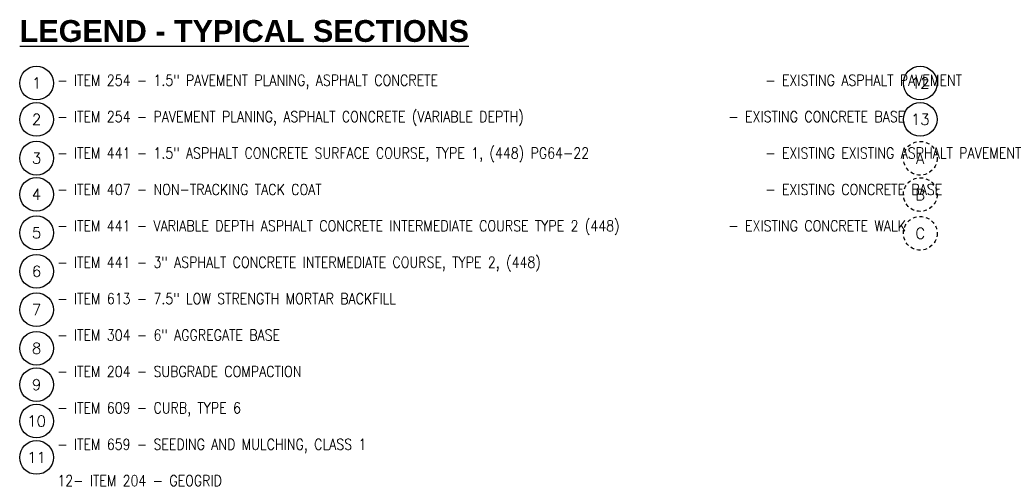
# Model space of a CAD drawing. Header units: feet. Extents: x 1490463 to 2981251, y 656138 to 1312330.
# Tile 5 of 13: x 1490645 to 1490679, y 656138 to 656154. Entities that reach past the tile are written whole.
import ezdxf
from ezdxf.enums import TextEntityAlignment as Align

# ---------------------------------------------------------------- set-up
doc = ezdxf.new("R2010")
doc.units = ezdxf.units.FT
doc.header["$MEASUREMENT"] = 0
doc.linetypes.add('DASHED', pattern=[0.75, 0.5, -0.25])
doc.layers.add('P-LABEL', color=7, linetype='Continuous')
doc.styles.add('C1', font='simplex.shx')
doc.styles.add('SOLID', font='arialbd.ttf')

msp = doc.modelspace()

# ---------------------------------------------------------------- linework, layer by layer
at = {"layer": 'P-LABEL'}
for centre in [(1490645.948, 656151.896), (1490645.948, 656150.649), (1490645.948, 656149.319), (1490645.948, 656148.076), (1490645.948, 656146.754), (1490645.948, 656145.434), (1490645.948, 656144.113), (1490645.948, 656142.789), (1490645.948, 656141.539), (1490645.948, 656140.289), (1490645.948, 656139.039)]:
    msp.add_circle(centre, 0.579, dxfattribs=at)
at = {"layer": 'P-LABEL', "ltscale": 0.25}
for centre in [(1490676.287, 656151.896), (1490676.287, 656150.65)]:
    msp.add_circle(centre, 0.579, dxfattribs=at)
at = {"layer": 'P-LABEL', "linetype": 'DASHED', "ltscale": 0.25}
for centre in [(1490676.287, 656149.316), (1490676.287, 656148.069), (1490676.287, 656146.739)]:
    msp.add_circle(centre, 0.579, dxfattribs=at)

# ---------------------------------------------------------------- texts
at = {"layer": 'P-LABEL', "style": 'C1'}
for s, p in [('1', (1490645.948, 656151.896)), ('12', (1490676.287, 656151.896)), ('2', (1490645.948, 656150.649)), ('13', (1490676.287, 656150.65)), ('3', (1490645.948, 656149.319)), ('A', (1490676.287, 656149.316)), ('4', (1490645.948, 656148.076)), ('B', (1490676.287, 656148.069)), ('5', (1490645.948, 656146.754)), ('C', (1490676.287, 656146.739)), ('6', (1490645.948, 656145.434)), ('7', (1490645.948, 656144.113)), ('8', (1490645.948, 656142.789)), ('9', (1490645.948, 656141.539)), ('10', (1490645.948, 656140.289)), ('11', (1490645.948, 656139.039))]:
    msp.add_text(s, height=0.375, dxfattribs=at).set_placement(p, align=Align.MIDDLE_CENTER)
at = {"layer": 'P-LABEL', "insert": (1490645.369, 656154.062), "char_height": 0.75, "attachment_point": 1, "style": 'SOLID'}
msp.add_mtext_dynamic_manual_height_columns('{\\LLEGEND - TYPICAL SECTIONS }', width=56.0018, gutter_width=10, heights=[0], dxfattribs=at)
at = {"layer": 'P-LABEL', "insert": (1490646.652, 656152.182), "char_height": 0.375, "width": 47.32931, "attachment_point": 1, "style": 'C1'}
msp.add_mtext('\\pxi-3,l3,t3;- ITEM 254 - 1.5" PAVEMENT PLANING, ASPHALT CONCRETE^I^I^I^I^I^I^I^I^I - EXISTING ASPHALT PAVEMENT ^I^I^I^I^I\\P\\P\\pi0,l0,tz;- ITEM 254 - PAVEMENT PLANING, ASPHALT CONCRETE (VARIABLE DEPTH)^I^I^I^I^I^I - EXISTING CONCRETE BASE\\P\\P- ITEM 441 - 1.5" ASPHALT CONCRETE SURFACE COURSE, TYPE 1, (448) PG64-22^I^I^I^I^I - EXISTING EXISTING ASPHALT PAVEMENT \\P^I\\P- ITEM 407 - NON-TRACKING TACK COAT^I^I^I^I^I^I^I^I^I^I^I^I - EXISTING CONCRETE BASE\\P\\P- ITEM 441 - VARIABLE DEPTH ASPHALT CONCRETE INTERMEDIATE COURSE TYPE 2 (448)^I^I^I - EXISTING CONCRETE WALK ^I^I^I^I\\P\\P- ITEM 441 - 3" ASPHALT CONCRETE INTERMEDIATE COURSE, TYPE 2, (448)\\P\\P- ITEM 613 - 7.5" LOW STRENGTH MORTAR BACKFILL\\P\\P- ITEM 304 - 6" AGGREGATE BASE\\P\\P- ITEM 204 - SUBGRADE COMPACTION\\P\\P- ITEM 609 - CURB, TYPE 6\\P\\P- ITEM 659 - SEEDING AND MULCHING, CLASS 1\\P\\P12- ITEM 204 - GEOGRID', dxfattribs=at)

doc.saveas('drawing.dxf')
